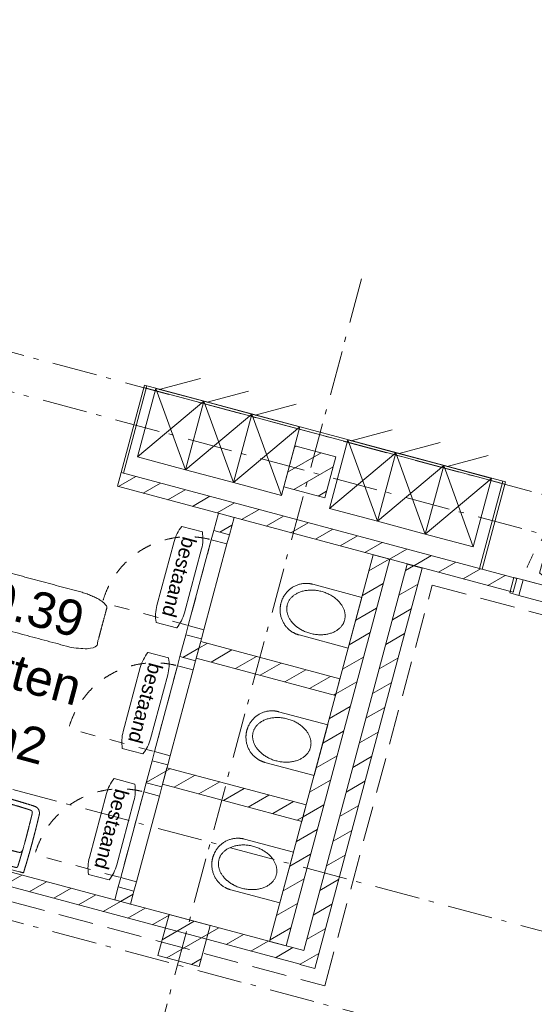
# Model space of a CAD drawing. Header units: millimetres. Extents: x -62314 to 79800, y -34032 to 28340.
# Tile 14 of 85: x 20612 to 24238, y -9825 to -2884. Entities that reach past the tile are written whole.
import ezdxf
from ezdxf.enums import TextEntityAlignment as Align

# ---------------------------------------------------------------- set-up
doc = ezdxf.new("R2010")
doc.units = ezdxf.units.MM
doc.header["$LTSCALE"] = 508
doc.header["$PDMODE"] = 1
doc.header["$PDSIZE"] = -2
for name, pattern in [('Dash Style-1', [0.41664, 0.20828, -0.20836]), ('Dash Style-2', [0.694425, 0.48607, -0.208355]), ('Dash Style-6', [1.04164, 0.625, -0.20828, 0.06943, -0.13893])]:
    doc.linetypes.add(name, pattern=pattern)
for name, color, linetype, lineweight in [('(00) tekening-lijn draairichting', 7, 'Dash Style-1', 0), ('(00) tekening-merk kozijn', 40, 'Continuous', 0), ('(00) tekening-stramien-algemeen', 7, 'Dash Style-6', 0), ('(00) tekst-ruimtenummer-algemeen', 8, 'Continuous', 0), ('(00) tekst-ruimtenummer-gradering', 8, 'Continuous', 0), ('(04) bouwaanvraag-brandweer-bestaand-WBDBO 60min', 1, 'Dash Style-2', 0), ('(21) buitenwanden-bestaand', 7, 'Continuous', 0), ('(22) binnenwanden-X bestaand', 7, 'Continuous', 0), ('(42) binnenwandafwerkingen-R plaatmateriaal algemeen', 12, 'Continuous', 0), ('(74) sanitair vast', 8, 'Continuous', 0), ('(7_) vaste voorzieningen-(74) sanitair', 8, 'Continuous', 0), ('None', 7, 'Continuous', 0)]:
    doc.layers.add(name, color=color, linetype=linetype, lineweight=lineweight)
doc.styles.add('Arial', font='Arial')
doc.styles.add('Arial Italic (italic)', font='Arial Italic')
pattern_1 = [(45, (0, 0), (-89.80256, 89.80256), [])]

# ---------------------------------------------------------------- blocks, each defined once
blk = doc.blocks.new('locker')
at = {"layer": 'None', "color": 17, "lineweight": 0, "transparency": 33554687}
for p, q in [((-65.2, 150), (-325, 0)), ((-350, 0), (0, -500)), ((-350, -500), (0, 0))]:
    blk.add_line(p, q, dxfattribs=at)
at = {"layer": 'None', "color": 17, "lineweight": 0, "transparency": 33554687, "flags": 128}
blk.add_lwpolyline([(-350, 0), (0, 0), (0, -500), (-350, -500)], close=True, dxfattribs=at)
blk = doc.blocks.new('Group-5-1')
at = {"layer": '(42) binnenwandafwerkingen-R plaatmateriaal algemeen', "color": 17, "lineweight": 0, "transparency": 33554687, "flags": 128}
for points in [[(22442.3, 11358), (22460.3, 11358), (22460.3, 10720.6), (22442.3, 10720.6)], [(25057.4, 11358), (25075.4, 11358), (25075.4, 10720.6), (25057.4, 10720.6)]]:
    blk.add_lwpolyline(points, close=True, dxfattribs=at)
blk = doc.blocks.new('Group-6-1')
at = {"layer": '(42) binnenwandafwerkingen-R plaatmateriaal algemeen', "color": 17, "lineweight": 0, "transparency": 33554687, "flags": 128}
blk.add_lwpolyline([(22442.3, 11358), (25075.4, 11358), (25075.4, 11340), (22442.3, 11340)], close=True, dxfattribs=at)
at = {"layer": 'None', "color": 17, "transparency": 33554687}
for name, p in [('locker', (22875.4, 11356.5)), ('locker', (23225.4, 11356.5)), ('locker', (23575.4, 11356.5)), ('locker', (24275.4, 11356.5)), ('locker', (24625.4, 11356.5)), ('locker', (24975.4, 11356.5)), ('Group-5-1', (0, 0))]:
    blk.add_blockref(name, p, dxfattribs=at)
blk = doc.blocks.new('00-merk kozijn')
at = {"layer": '(00) tekening-merk kozijn', "color": 2, "lineweight": 0, "transparency": 33554687, "flags": 128}
blk.add_lwpolyline([(233.3, 50, 0.105357), (349.4, 74.7), (350, 75), (350, 225), (349.4, 225.3, 0.105357), (233.3, 250), (-233.3, 250, 0.105357), (-349.4, 225.3), (-350, 225), (-350, 75), (-349.4, 74.7, 0.105357), (-233.3, 50)], format="xyb", close=True, dxfattribs=at)
at = {"layer": 'None', "color": 2, "linetype": 'Continuous', "lineweight": 0, "transparency": 33554687}
blk.add_point((0, 0), dxfattribs=at)
at = {"layer": '(00) tekening-merk kozijn', "color": 2, "transparency": 33554687, "style": 'Arial'}
blk.add_attdef('MERK', text='', height=100.6, dxfattribs=at).set_placement((0, 149.9), align=Align.MIDDLE_CENTER)
blk = doc.blocks.new('bi-BESTAAND-01')
at = {"layer": '(00) tekening-lijn draairichting', "color": 17, "lineweight": 0, "transparency": 33554687, "flags": 128}
blk.add_lwpolyline([(67, -114), (67, -1014, 0.414214), (967, -114)], format="xyb", close=True, dxfattribs=at)
at = {"layer": 'None', "color": 17, "lineweight": 0, "transparency": 33554687, "flags": 128}
for points in [[(0, 0), (67, 0), (67, -114), (0, -114)], [(67, 0), (967, 0), (967, -114), (67, -114)], [(967, 0), (1034, 0), (1034, -114), (967, -114)]]:
    blk.add_lwpolyline(points, close=True, dxfattribs=at)
at = {"layer": '(00) tekening-merk kozijn', "color": 1, "transparency": 33554687}
ref = blk.add_blockref('00-merk kozijn', (517, -114), dxfattribs=dict(at, rotation=180))
ref.add_attrib('MERK', 'bestaand', dxfattribs={"color": 2, "transparency": 33554687, "height": 100.6, "style": 'Arial'}).set_placement((517, -263.9), align=Align.MIDDLE_CENTER)
blk = doc.blocks.new('Group-15-1')
at = {"layer": 'None', "color": 17, "transparency": 33554687, "rotation": 180}
blk.add_blockref('bi-BESTAAND-01', (26342, 10609.4), dxfattribs=at)
blk = doc.blocks.new('(00)-1-ruimtenummer-200')
at = {"layer": '(00) tekst-ruimtenummer-algemeen', "color": 17, "lineweight": 0, "transparency": 33554687}
blk.add_open_spline([(433.3, 618), (491.4, 618), (591.9, 600.3), (650, 569.8), (650, 420.4), (650, 271.1), (591.9, 240.5), (491.4, 222.9), (0, 222.9), (-491.4, 222.9), (-591.9, 240.5), (-650, 271.1), (-650, 420.4), (-650, 569.8), (-591.9, 600.3), (-491.4, 618), (-14.5, 618), (433.3, 618)], degree=2, knots=[0, 0, 0, 0.013296, 0.026591, 0.039887, 0.251662, 0.264958, 0.278253, 0.291549, 0.503324, 0.51662, 0.529915, 0.543211, 0.754986, 0.768281, 0.781577, 0.794873, 1, 1, 1], dxfattribs=at)
at = {"layer": 'None', "color": 2, "linetype": 'Continuous', "lineweight": 0}
blk.add_point((0, 0), dxfattribs=at)
at = {"layer": '(00) tekst-ruimtenummer-algemeen', "color": 17, "transparency": 33554687, "style": 'Arial'}
for tag, p in [('nummer', (0, 222.9)), ('naam', (0, -243.4)), ('oppervlak', (0, -709.7))]:
    blk.add_attdef(tag, text='', height=251.5, dxfattribs=at).set_placement(p, align=Align.BOTTOM_CENTER)
at = {"layer": '(00) tekst-ruimtenummer-gradering', "color": 17, "transparency": 33554687, "style": 'Arial Italic (italic)'}
blk.add_attdef('personen', text='', height=251.5, dxfattribs=at).set_placement((0, -875.7), align=Align.TOP_CENTER)
at = {"layer": 'None', "color": 0, "flags": 1}
blk.add_attdef('klasse', (-1353.2, -1667.4), '', height=251.5, dxfattribs=at)
blk = doc.blocks.new('74-1-toilet')
at = {"layer": '(7_) vaste voorzieningen-(74) sanitair', "color": 17, "lineweight": 0, "flags": 128}
blk.add_lwpolyline([(-498.4, 185), (-140, 185), (-140, -185), (-498.4, -185)], dxfattribs=at)
at = {"layer": '(7_) vaste voorzieningen-(74) sanitair', "color": 17, "lineweight": 0}
for points in [[(-498.4, 185), (-547.1, 185), (-631.3, 135.4), (-680, 49.6), (-680, 0)], [(-529.5, 133.5), (-481, 154), (-369, 154), (-272, 113), (-216, 42), (-216, -40), (-272, -111), (-369, -152), (-481, -152), (-578, -111), (-634, -40), (-634, 42), (-578, 113), (-529.5, 133.5)], [(-680, 0), (-680, -49.6), (-631.3, -135.4), (-547.1, -185), (-498.4, -185)]]:
    blk.add_open_spline(points, degree=2, dxfattribs=at)
blk = doc.blocks.new('Group-29-1')
at = {"layer": '(00) tekening-lijn draairichting', "color": 17, "lineweight": 0, "transparency": 33554687, "flags": 128}
blk.add_lwpolyline([(23179, 9507.3), (23179, 8881.3), (22553, 8881.3, -0.414214), (23179, 9507.3)], format="xyb", close=True, dxfattribs=at)
at = {"layer": 'None', "color": 17, "lineweight": 0, "transparency": 33554687, "flags": 128}
for points in [[(23179, 9507.3), (23179, 9574.3), (23293, 9574.3), (23293, 9507.3)], [(23179, 8881.3), (23179, 9507.3), (23293, 9507.3), (23293, 8881.3)], [(23179, 8814.3), (23179, 8881.3), (23293, 8881.3), (23293, 8814.3)]]:
    blk.add_lwpolyline(points, close=True, dxfattribs=at)
at = {"layer": '(00) tekening-merk kozijn', "color": 1, "transparency": 33554687}
ref = blk.add_blockref('00-merk kozijn', (23179, 9194.3), dxfattribs=dict(at, xscale=-1, rotation=90))
ref.add_attrib('MERK', 'bestaand', dxfattribs={"color": 2, "transparency": 33554687, "height": 100.6, "rotation": 270, "style": 'Arial'}).set_placement((23029.1, 9194.3), align=Align.MIDDLE_CENTER)
blk = doc.blocks.new('Group-30-1')
at = {"layer": '(00) tekening-lijn draairichting', "color": 17, "lineweight": 0, "transparency": 33554687, "flags": 128}
blk.add_lwpolyline([(23179, 8587.3), (23179, 7961.3), (22553, 7961.3, -0.414214), (23179, 8587.3)], format="xyb", close=True, dxfattribs=at)
at = {"layer": 'None', "color": 17, "lineweight": 0, "transparency": 33554687, "flags": 128}
for points in [[(23179, 8587.3), (23179, 8654.3), (23293, 8654.3), (23293, 8587.3)], [(23179, 7961.3), (23179, 8587.3), (23293, 8587.3), (23293, 7961.3)], [(23179, 7894.3), (23179, 7961.3), (23293, 7961.3), (23293, 7894.3)]]:
    blk.add_lwpolyline(points, close=True, dxfattribs=at)
at = {"layer": '(00) tekening-merk kozijn', "color": 1, "transparency": 33554687}
ref = blk.add_blockref('00-merk kozijn', (23179, 8274.3), dxfattribs=dict(at, xscale=-1, rotation=90))
ref.add_attrib('MERK', 'bestaand', dxfattribs={"color": 2, "transparency": 33554687, "height": 100.6, "rotation": 270, "style": 'Arial'}).set_placement((23029.1, 8274.3), align=Align.MIDDLE_CENTER)
blk = doc.blocks.new('Group-31-1')
at = {"layer": '(00) tekening-lijn draairichting', "color": 17, "lineweight": 0, "transparency": 33554687, "flags": 128}
blk.add_lwpolyline([(23179, 10427.3), (23179, 9801.3), (22553, 9801.3, -0.414214), (23179, 10427.3)], format="xyb", close=True, dxfattribs=at)
at = {"layer": 'None', "color": 17, "lineweight": 0, "transparency": 33554687, "flags": 128}
for points in [[(23179, 10427.3), (23179, 10494.3), (23293, 10494.3), (23293, 10427.3)], [(23179, 9801.3), (23179, 10427.3), (23293, 10427.3), (23293, 9801.3)], [(23179, 9734.3), (23179, 9801.3), (23293, 9801.3), (23293, 9734.3)]]:
    blk.add_lwpolyline(points, close=True, dxfattribs=at)
at = {"layer": '(00) tekening-merk kozijn', "color": 1, "transparency": 33554687}
ref = blk.add_blockref('00-merk kozijn', (23179, 10114.3), dxfattribs=dict(at, xscale=-1, rotation=90))
ref.add_attrib('MERK', 'bestaand', dxfattribs={"color": 2, "transparency": 33554687, "height": 100.6, "rotation": 270, "style": 'Arial'}).set_placement((23029.1, 10114.3), align=Align.MIDDLE_CENTER)
blk = doc.blocks.new('74 badkamer wasbak')
at = {"layer": '(7_) vaste voorzieningen-(74) sanitair', "color": 17, "lineweight": 0, "transparency": 33554687, "flags": 128}
for points in [[(17.5, -65), (17.4, -66.7), (17.1, -68.4), (16.7, -70.1), (16.1, -71.7), (15.4, -73.3), (14.5, -74.7), (13.5, -76.1), (12.4, -77.4), (11.1, -78.5), (9.7, -79.5), (8.2, -80.4), (6.7, -81.2), (5.1, -81.7), (3.4, -82.2), (1.7, -82.4), (0, -82.5), (-1.7, -82.4), (-3.4, -82.2), (-5.1, -81.7), (-6.7, -81.2), (-8.2, -80.4), (-9.7, -79.5), (-11.1, -78.5), (-12.4, -77.4), (-13.5, -76.1), (-14.5, -74.7), (-15.4, -73.3), (-16.1, -71.7), (-16.7, -70.1), (-17.1, -68.4), (-17.4, -66.7), (-17.5, -65), (-17.4, -63.3), (-17.1, -61.6), (-16.7, -59.9), (-16.1, -58.3), (-15.4, -56.8), (-14.5, -55.3), (-13.5, -53.9), (-12.4, -52.7), (-11.1, -51.5), (-9.7, -50.5), (-8.2, -49.6), (-6.7, -48.9), (-5.1, -48.3), (-3.4, -47.9), (-1.7, -47.6), (0, -47.5), (1.7, -47.6), (3.4, -47.9), (5.1, -48.3), (6.7, -48.9), (8.2, -49.6), (9.7, -50.5), (11.1, -51.5), (12.4, -52.7), (13.5, -53.9), (14.5, -55.3), (15.4, -56.8), (16.1, -58.3), (16.7, -59.9), (17.1, -61.6), (17.4, -63.3)], [(22.5, -210), (22.4, -212.2), (22.1, -214.4), (21.5, -216.5), (20.8, -218.6), (19.8, -220.6), (18.7, -222.5), (17.4, -224.3), (15.9, -225.9), (14.3, -227.4), (12.5, -228.7), (10.6, -229.8), (8.6, -230.8), (6.5, -231.5), (4.4, -232.1), (2.2, -232.4), (0, -232.5), (-2.2, -232.4), (-4.4, -232.1), (-6.5, -231.5), (-8.6, -230.8), (-10.6, -229.8), (-12.5, -228.7), (-14.3, -227.4), (-15.9, -225.9), (-17.4, -224.3), (-18.7, -222.5), (-19.8, -220.6), (-20.8, -218.6), (-21.5, -216.5), (-22.1, -214.4), (-22.4, -212.2), (-22.5, -210), (-22.4, -207.8), (-22.1, -205.6), (-21.5, -203.5), (-20.8, -201.4), (-19.8, -199.4), (-18.7, -197.5), (-17.4, -195.7), (-15.9, -194.1), (-14.3, -192.6), (-12.5, -191.3), (-10.6, -190.2), (-8.6, -189.2), (-6.5, -188.5), (-4.4, -187.9), (-2.2, -187.6), (0, -187.5), (2.2, -187.6), (4.4, -187.9), (6.5, -188.5), (8.6, -189.2), (10.6, -190.2), (12.5, -191.3), (14.3, -192.6), (15.9, -194.1), (17.4, -195.7), (18.7, -197.5), (19.8, -199.4), (20.8, -201.4), (21.5, -203.5), (22.1, -205.6), (22.4, -207.8)]]:
    blk.add_lwpolyline(points, close=True, dxfattribs=at)
for points in [[(-248.9, -162.5, 0.00003), (-248.9, -163.2), (-249, -174.5, 0.00202), (-249.2, -198), (-249.2, -209.3, 0.00003), (-249.2, -210)], [(248.9, -162.5, -0.00003), (248.9, -163.2), (249, -174.5, -0.00202), (249.2, -198), (249.2, -209.3, -0.00003), (249.2, -210)]]:
    blk.add_lwpolyline(points, format="xyb", dxfattribs=at)
at = {"layer": '(7_) vaste voorzieningen-(74) sanitair', "color": 17, "lineweight": 0}
blk.add_open_spline([(0.7, -480), (0.7, -480), (0.7, -480), (27.7, -480), (54.7, -480), (82.6, -479.4), (110.6, -478.8), (147.3, -477.7), (184.1, -476.7), (212.2, -475.5), (240.2, -474.4), (261.5, -474.5), (274.2, -465.8), (296.6, -449), (296.8, -422.5), (297.2, -409.5), (297.6, -396.6), (298.2, -373.4), (298.8, -350.3), (299.3, -316.8), (299.8, -283.3), (299.9, -255.8), (300, -228.2), (299.7, -189.3), (299.5, -150.3), (298.7, -111.5), (297.9, -72.7), (296.7, -36.6), (295.4, -0.5), (295.4, -0.3), (295.4, 0), (0, 0), (-295.4, 0), (-295.4, -0.3), (-295.4, -0.5), (-296.7, -36.6), (-297.9, -72.7), (-298.7, -111.5), (-299.5, -150.3), (-299.7, -189.3), (-300, -228.2), (-299.9, -255.8), (-299.8, -283.3), (-299.3, -316.8), (-298.8, -350.3), (-298.2, -373.4), (-297.6, -396.6), (-297.2, -409.5), (-296.8, -422.5), (-296.6, -449), (-274.2, -465.8), (-261.5, -474.5), (-240.2, -474.4), (-212.2, -475.5), (-184.1, -476.7), (-147.3, -477.7), (-110.6, -478.8), (-82.6, -479.4), (-54.7, -480), (-27.7, -480), (-0.7, -480), (-0.7, -480), (-0.7, -480), (-0.3, -480), (0, -480), (0.3, -480), (0.7, -480)], degree=2, knots=[0, 0, 0, 0, 0, 0.019128, 0.019128, 0.0389, 0.0389, 0.064952, 0.064952, 0.084817, 0.084817, 0.099902, 0.099902, 0.127406, 0.127406, 0.140839, 0.140839, 0.164858, 0.164858, 0.199591, 0.199591, 0.228175, 0.228175, 0.268572, 0.268572, 0.308858, 0.308858, 0.346278, 0.346278, 0.346561, 0.346561, 0.652966, 0.652966, 0.65325, 0.65325, 0.69067, 0.69067, 0.730956, 0.730956, 0.771353, 0.771353, 0.799937, 0.799937, 0.834669, 0.834669, 0.858688, 0.858688, 0.872121, 0.872121, 0.899626, 0.899626, 0.914711, 0.914711, 0.934576, 0.934576, 0.960627, 0.960627, 0.9804, 0.9804, 0.999528, 0.999528, 0.999528, 0.999528, 0.999764, 0.999764, 1, 1, 1], dxfattribs=at)
at = {"layer": '(7_) vaste voorzieningen-(74) sanitair', "color": 17, "lineweight": 0, "transparency": 33554687}
for points, knots in [([(-248.2, -140.3), (-248.2, -139.7), (-247.9, -125.2), (-247.4, -107.1), (-247.2, -99.2), (-246.9, -90.4), (-246.4, -75), (-245.8, -57.1), (-245.3, -43.2), (-245, -36.1), (-245, -35.7)], [0, 0, 0, 0.124088, 0.248176, 0.372264, 0.496353, 0.620441, 0.744529, 0.868617, 0.992705, 1, 1, 1]), ([(-245, -35.7), (-245, -35.7), (-245, -35.4), (-245, -34.9), (-244.9, -34.2), (-244.8, -33.7), (-244.8, -33.1), (-244.7, -32.6), (-244.6, -32.2), (-244.5, -31.7), (-244.4, -31.2), (-244.2, -30.8), (-244.1, -30.5), (-244, -30.2), (-243.9, -29.8), (-243.6, -29.3), (-243.4, -28.9), (-243.1, -28.4), (-242.9, -28), (-242.6, -27.6), (-242.3, -27.2), (-241.9, -26.8), (-241.6, -26.4), (-241.2, -26.1), (-240.9, -25.8), (-240.5, -25.5), (-240.1, -25.2), (-239.7, -24.9), (-239.3, -24.7), (-238.9, -24.5), (-238.5, -24.3), (-238.1, -24.1), (-237.7, -24), (-237.3, -23.8), (-236.9, -23.7), (-236.5, -23.6), (-236.1, -23.5), (-235.6, -23.4), (-235.2, -23.4), (-234.8, -23.3), (-234.4, -23.3), (-234.2, -23.3), (-234.2, -23.3)], [0, 0, 0, 0.024896, 0.049792, 0.074689, 0.099585, 0.124481, 0.149377, 0.174273, 0.199169, 0.224066, 0.248962, 0.273858, 0.298754, 0.32365, 0.348546, 0.373443, 0.398339, 0.423235, 0.448131, 0.473027, 0.497924, 0.52282, 0.547716, 0.572612, 0.597508, 0.622404, 0.647301, 0.672197, 0.697093, 0.721989, 0.746885, 0.771782, 0.796678, 0.821574, 0.84647, 0.871366, 0.896262, 0.921159, 0.946055, 0.970951, 0.995847, 1, 1, 1]), ([(0, -22.7), (-1.4, -22.7), (-14.1, -22.7), (-35.9, -22.6), (-56.8, -22.6), (-76.6, -22.5), (-95.5, -22.5), (-113.4, -22.4), (-130.4, -22.4), (-146.4, -22.5), (-165.2, -22.5), (-190.2, -22.7), (-212.2, -22.9), (-225, -23.1), (-231.7, -23.2), (-233.9, -23.3), (-234.2, -23.3)], [0, 0, 0, 0.070664, 0.141328, 0.211991, 0.282655, 0.353319, 0.423983, 0.494646, 0.56531, 0.635974, 0.706638, 0.777302, 0.847965, 0.918629, 0.989293, 1, 1, 1]), ([(0, -22.7), (1.4, -22.7), (14.1, -22.7), (35.9, -22.6), (56.8, -22.6), (76.6, -22.5), (95.5, -22.5), (113.4, -22.4), (130.4, -22.4), (146.4, -22.5), (165.2, -22.5), (190.2, -22.7), (212.2, -22.9), (225, -23.1), (231.7, -23.2), (233.9, -23.3), (234.2, -23.3)], [0, 0, 0, 0.070664, 0.141328, 0.211991, 0.282655, 0.353319, 0.423983, 0.494646, 0.56531, 0.635974, 0.706638, 0.777302, 0.847965, 0.918629, 0.989293, 1, 1, 1]), ([(245, -35.7), (245, -35.7), (245, -35.4), (245, -34.9), (244.9, -34.2), (244.8, -33.7), (244.8, -33.1), (244.7, -32.6), (244.6, -32.2), (244.5, -31.7), (244.4, -31.2), (244.2, -30.8), (244.1, -30.5), (244, -30.2), (243.9, -29.8), (243.6, -29.3), (243.4, -28.9), (243.1, -28.4), (242.9, -28), (242.6, -27.6), (242.3, -27.2), (241.9, -26.8), (241.6, -26.4), (241.2, -26.1), (240.9, -25.8), (240.5, -25.5), (240.1, -25.2), (239.7, -24.9), (239.3, -24.7), (238.9, -24.5), (238.5, -24.3), (238.1, -24.1), (237.7, -24), (237.3, -23.8), (236.9, -23.7), (236.5, -23.6), (236.1, -23.5), (235.6, -23.4), (235.2, -23.4), (234.8, -23.3), (234.4, -23.3), (234.2, -23.3), (234.2, -23.3)], [0, 0, 0, 0.024896, 0.049792, 0.074689, 0.099585, 0.124481, 0.149377, 0.174273, 0.199169, 0.224066, 0.248962, 0.273858, 0.298754, 0.32365, 0.348546, 0.373443, 0.398339, 0.423235, 0.448131, 0.473027, 0.497924, 0.52282, 0.547716, 0.572612, 0.597508, 0.622404, 0.647301, 0.672197, 0.697093, 0.721989, 0.746885, 0.771782, 0.796678, 0.821574, 0.84647, 0.871366, 0.896262, 0.921159, 0.946055, 0.970951, 0.995847, 1, 1, 1]), ([(248.2, -140.3), (248.2, -139.7), (247.9, -125.2), (247.4, -107.1), (247.2, -99.2), (246.9, -90.4), (246.4, -75), (245.8, -57.1), (245.3, -43.2), (245, -36.1), (245, -35.7)], [0, 0, 0, 0.124088, 0.248176, 0.372264, 0.496353, 0.620441, 0.744529, 0.868617, 0.992705, 1, 1, 1]), ([(-244.8, -142.8), (-244.7, -142.8), (-244.5, -142.3), (-244, -141.6), (-243.6, -140.9), (-243.2, -140.3), (-242.7, -139.7), (-242.2, -139.1), (-241.7, -138.6), (-241.2, -138), (-240.6, -137.5), (-240.1, -137), (-239.5, -136.5), (-238.9, -136), (-238.2, -135.6), (-237.7, -135.2), (-237.4, -135), (-237.4, -135)], [0, 0, 0, 0.065934, 0.131868, 0.197802, 0.263736, 0.32967, 0.395605, 0.461539, 0.527473, 0.593407, 0.659341, 0.725275, 0.791209, 0.857143, 0.923077, 0.989011, 1, 1, 1]), ([(-237.4, -135), (-237.3, -135), (-236.9, -134.7), (-236.4, -134.4), (-235.7, -134.1), (-234.8, -133.6), (-233.8, -133.2), (-232.9, -132.9), (-231.9, -132.5), (-230.9, -132.3), (-229.9, -132), (-228.9, -131.8), (-227.9, -131.7), (-226.9, -131.6), (-225.9, -131.5), (-225, -131.4), (-224.6, -131.4), (-224.5, -131.4)], [0, 0, 0, 0.065934, 0.131869, 0.197803, 0.263737, 0.329672, 0.395606, 0.46154, 0.527474, 0.593409, 0.659343, 0.725277, 0.791212, 0.857146, 0.92308, 0.989015, 1, 1, 1]), ([(-224.5, -131.4), (-223.3, -131.4), (-207.3, -131.2), (-171.8, -130.9), (-132.4, -130.6), (-103, -130.5), (-81.5, -130.4), (-59.7, -130.4), (-25.8, -130.4), (-3, -130.4), (-1.5, -130.4), (0, -130.4)], [0, 0, 0, 0.123999, 0.247997, 0.371996, 0.495995, 0.619993, 0.743992, 0.867991, 0.991989, 0.991989, 1, 1, 1]), ([(224.5, -131.4), (223.3, -131.4), (207.3, -131.2), (171.8, -130.9), (132.4, -130.6), (103, -130.5), (81.5, -130.4), (59.7, -130.4), (25.8, -130.4), (3, -130.4), (1.5, -130.4), (0, -130.4)], [0, 0, 0, 0.123999, 0.247997, 0.371996, 0.495995, 0.619993, 0.743992, 0.867991, 0.991989, 0.991989, 1, 1, 1]), ([(237.4, -135), (237.3, -135), (236.9, -134.7), (236.4, -134.4), (235.7, -134.1), (234.8, -133.6), (233.8, -133.2), (232.9, -132.9), (231.9, -132.5), (230.9, -132.3), (229.9, -132), (228.9, -131.8), (227.9, -131.7), (226.9, -131.6), (225.9, -131.5), (225, -131.4), (224.6, -131.4), (224.5, -131.4)], [0, 0, 0, 0.065934, 0.131869, 0.197803, 0.263737, 0.329672, 0.395606, 0.46154, 0.527474, 0.593409, 0.659343, 0.725277, 0.791212, 0.857146, 0.92308, 0.989015, 1, 1, 1]), ([(244.8, -142.8), (244.7, -142.8), (244.5, -142.3), (244, -141.6), (243.6, -140.9), (243.2, -140.3), (242.7, -139.7), (242.2, -139.1), (241.7, -138.6), (241.2, -138), (240.6, -137.5), (240.1, -137), (239.5, -136.5), (238.9, -136), (238.2, -135.6), (237.7, -135.2), (237.4, -135), (237.4, -135)], [0, 0, 0, 0.065934, 0.131868, 0.197802, 0.263736, 0.32967, 0.395605, 0.461539, 0.527473, 0.593407, 0.659341, 0.725275, 0.791209, 0.857143, 0.923077, 0.989011, 1, 1, 1]), ([(-248.2, -140.3), (-248.2, -140.4), (-248.3, -141.8), (-248.3, -144), (-248.4, -146), (-248.5, -147.9), (-248.5, -149.9), (-248.6, -151.9), (-248.7, -153.9), (-248.7, -155.8), (-248.8, -157.8), (-248.8, -159.8), (-248.8, -161.5), (-248.8, -162.4), (-248.9, -162.5)], [0, 0, 0, 0.082192, 0.164384, 0.246575, 0.328767, 0.410959, 0.493151, 0.575343, 0.657534, 0.739726, 0.821918, 0.90411, 0.986301, 1, 1, 1]), ([(-246.8, -151.2), (-246.8, -151.1), (-246.8, -150.7), (-246.8, -150), (-246.7, -149.4), (-246.7, -148.9), (-246.6, -148.3), (-246.5, -147.8), (-246.4, -147.2), (-246.2, -146.7), (-246.1, -146.1), (-245.9, -145.6), (-245.7, -145.1), (-245.5, -144.6), (-245.3, -144), (-245.1, -143.5), (-244.9, -143.1), (-244.8, -142.9), (-244.8, -142.8)], [0, 0, 0, 0.061855, 0.123711, 0.185566, 0.247422, 0.309277, 0.371133, 0.432988, 0.494844, 0.556699, 0.618555, 0.68041, 0.742266, 0.804121, 0.865976, 0.927832, 0.989687, 1, 1, 1]), ([(246.8, -151.2), (246.8, -151.1), (246.8, -150.7), (246.8, -150), (246.7, -149.4), (246.7, -148.9), (246.6, -148.3), (246.5, -147.8), (246.4, -147.2), (246.2, -146.7), (246.1, -146.1), (245.9, -145.6), (245.7, -145.1), (245.5, -144.6), (245.3, -144), (245.1, -143.5), (244.9, -143.1), (244.8, -142.9), (244.8, -142.8)], [0, 0, 0, 0.061855, 0.123711, 0.185566, 0.247422, 0.309277, 0.371133, 0.432988, 0.494844, 0.556699, 0.618555, 0.68041, 0.742266, 0.804121, 0.865976, 0.927832, 0.989687, 1, 1, 1]), ([(248.2, -140.3), (248.2, -140.4), (248.3, -141.8), (248.3, -144), (248.4, -146), (248.5, -147.9), (248.5, -149.9), (248.6, -151.9), (248.7, -153.9), (248.7, -155.8), (248.8, -157.8), (248.8, -159.8), (248.8, -161.5), (248.8, -162.4), (248.9, -162.5)], [0, 0, 0, 0.082192, 0.164384, 0.246575, 0.328767, 0.410959, 0.493151, 0.575343, 0.657534, 0.739726, 0.821918, 0.90411, 0.986301, 1, 1, 1]), ([(-249.2, -210), (-249.2, -210.9), (-249.3, -223.8), (-249.3, -242), (-249.2, -263.6), (-249, -286.6), (-248.8, -307.1), (-248.3, -343.3), (-247.8, -372.1), (-247.5, -384.5), (-247.1, -400.7), (-246.9, -409.9), (-246.9, -410.2), (-246.9, -410.5)], [0, 0, 0, 0.099687, 0.199375, 0.299062, 0.398749, 0.498437, 0.598124, 0.697811, 0.797499, 0.897186, 0.996873, 0.996873, 1, 1, 1]), ([(249.2, -210), (249.2, -210.9), (249.3, -223.8), (249.3, -242), (249.2, -263.6), (249, -286.6), (248.8, -307.1), (248.3, -343.3), (247.8, -372.1), (247.5, -384.5), (247.1, -400.7), (246.9, -409.9), (246.9, -410.2), (246.9, -410.5)], [0, 0, 0, 0.099687, 0.199375, 0.299062, 0.398749, 0.498437, 0.598124, 0.697811, 0.797499, 0.897186, 0.996873, 0.996873, 1, 1, 1]), ([(-246.9, -410.5), (-246.8, -411.3), (-246.8, -412.8), (-246.7, -414), (-246.7, -415.2), (-246.6, -416.4), (-246.6, -417.6), (-246.5, -418.8), (-246.4, -420), (-246.3, -421.1), (-246.2, -422.3), (-246.1, -423.4), (-246, -424.1), (-245.9, -424.8), (-245.8, -425.5), (-245.7, -426.2), (-245.6, -426.8), (-245.5, -427.5), (-245.3, -428.1), (-245.2, -428.7), (-245, -429.4), (-244.8, -430), (-244.6, -430.6), (-244.4, -431.1), (-244.2, -431.6), (-243.9, -432.1), (-243.7, -432.6), (-243.5, -433.1), (-243.2, -433.5), (-242.9, -433.9), (-242.7, -434.3), (-242.4, -434.6), (-242.1, -435), (-241.6, -435.5), (-241.2, -435.9), (-240.7, -436.3), (-240.2, -436.6), (-239.8, -436.9), (-239.2, -437.2), (-238.7, -437.5), (-238.3, -437.7), (-237.9, -437.9), (-237.5, -438.1), (-236.9, -438.3), (-236.3, -438.5), (-235.6, -438.7), (-234.5, -439), (-233.7, -439.2), (-232.8, -439.4), (-231.5, -439.7), (-230.5, -439.8), (-229.8, -439.9), (-229, -440), (-228.2, -440.1), (-227.4, -440.2), (-226.6, -440.3), (-225.3, -440.4), (-223.6, -440.5), (-221.7, -440.6), (-219.8, -440.7), (-217.9, -440.8), (-216, -440.9), (-215.1, -440.9), (-215, -440.9)], [0, 0, 0, 0.016374, 0.032748, 0.049122, 0.065497, 0.081871, 0.098245, 0.114619, 0.130993, 0.147367, 0.163742, 0.180116, 0.19649, 0.212864, 0.229238, 0.245612, 0.261987, 0.278361, 0.294735, 0.311109, 0.327483, 0.343857, 0.360232, 0.376606, 0.39298, 0.409354, 0.425728, 0.442102, 0.458477, 0.474851, 0.491225, 0.507599, 0.523973, 0.540347, 0.556721, 0.573096, 0.58947, 0.605844, 0.622218, 0.638592, 0.654966, 0.671341, 0.687715, 0.704089, 0.720463, 0.736837, 0.753211, 0.769586, 0.78596, 0.802334, 0.818708, 0.835082, 0.851456, 0.867831, 0.884205, 0.900579, 0.916953, 0.933327, 0.949701, 0.966076, 0.98245, 0.998824, 1, 1, 1]), ([(246.9, -410.5), (246.8, -411.3), (246.8, -412.8), (246.7, -414), (246.7, -415.2), (246.6, -416.4), (246.6, -417.6), (246.5, -418.8), (246.4, -420), (246.3, -421.1), (246.2, -422.3), (246.1, -423.4), (246, -424.1), (245.9, -424.8), (245.8, -425.5), (245.7, -426.2), (245.6, -426.8), (245.5, -427.5), (245.3, -428.1), (245.2, -428.7), (245, -429.4), (244.8, -430), (244.6, -430.6), (244.4, -431.1), (244.2, -431.6), (243.9, -432.1), (243.7, -432.6), (243.5, -433.1), (243.2, -433.5), (242.9, -433.9), (242.7, -434.3), (242.4, -434.6), (242.1, -435), (241.6, -435.5), (241.2, -435.9), (240.7, -436.3), (240.2, -436.6), (239.8, -436.9), (239.2, -437.2), (238.7, -437.5), (238.3, -437.7), (237.9, -437.9), (237.5, -438.1), (236.9, -438.3), (236.3, -438.5), (235.6, -438.7), (234.5, -439), (233.7, -439.2), (232.8, -439.4), (231.5, -439.7), (230.5, -439.8), (229.8, -439.9), (229, -440), (228.2, -440.1), (227.4, -440.2), (226.6, -440.3), (225.3, -440.4), (223.6, -440.5), (221.7, -440.6), (219.8, -440.7), (217.9, -440.8), (216, -440.9), (215.1, -440.9), (215, -440.9)], [0, 0, 0, 0.016374, 0.032748, 0.049122, 0.065497, 0.081871, 0.098245, 0.114619, 0.130993, 0.147367, 0.163742, 0.180116, 0.19649, 0.212864, 0.229238, 0.245612, 0.261987, 0.278361, 0.294735, 0.311109, 0.327483, 0.343857, 0.360232, 0.376606, 0.39298, 0.409354, 0.425728, 0.442102, 0.458477, 0.474851, 0.491225, 0.507599, 0.523973, 0.540347, 0.556721, 0.573096, 0.58947, 0.605844, 0.622218, 0.638592, 0.654966, 0.671341, 0.687715, 0.704089, 0.720463, 0.736837, 0.753211, 0.769586, 0.78596, 0.802334, 0.818708, 0.835082, 0.851456, 0.867831, 0.884205, 0.900579, 0.916953, 0.933327, 0.949701, 0.966076, 0.98245, 0.998824, 1, 1, 1]), ([(-215, -440.9), (-214.9, -441), (-211.5, -441.1), (-195.9, -441.7), (-178.7, -442.4), (-168.4, -442.7), (-150.3, -443.3), (-125.4, -444.1), (-93.7, -444.8), (-68, -445.1), (-47.9, -445.3), (-26.3, -445.5), (-10.4, -445.5), (-1.1, -445.5), (0, -445.5)], [0, 0, 0, 0.082444, 0.164888, 0.247332, 0.329776, 0.41222, 0.494664, 0.577108, 0.659552, 0.741996, 0.82444, 0.906884, 0.989328, 1, 1, 1]), ([(215, -440.9), (214.9, -441), (211.5, -441.1), (195.9, -441.7), (178.7, -442.4), (168.4, -442.7), (150.3, -443.3), (125.4, -444.1), (93.7, -444.8), (68, -445.1), (47.9, -445.3), (26.3, -445.5), (10.4, -445.5), (1.1, -445.5), (0, -445.5)], [0, 0, 0, 0.082444, 0.164888, 0.247332, 0.329776, 0.41222, 0.494664, 0.577108, 0.659552, 0.741996, 0.82444, 0.906884, 0.989328, 1, 1, 1])]:
    blk.add_open_spline(points, degree=2, knots=knots, dxfattribs=at)
blk = doc.blocks.new('blok B 00')
at = {"layer": '(21) buitenwanden-bestaand', "linetype": 'Continuous', "lineweight": 0, "transparency": 33554687}
h = blk.add_hatch(dxfattribs=at)
h.set_pattern_fill('Brick', style=0, pattern_type=2)
h.set_pattern_definition(pattern_1)
h.paths.add_polyline_path([(23575.4, 11220), (23875.4, 11220), (23875.4, 10920), (23575.4, 10920)])
h = blk.add_hatch(dxfattribs=at)
h.set_pattern_fill('Brick', style=0, pattern_type=2)
h.set_pattern_definition(pattern_1)
h.paths.add_polyline_path([(22442.3, 10720.4), (22442.3, 10620.4), (25329.6, 10620.4), (25329.6, 10720.4)])
h = blk.add_hatch(dxfattribs=at)
h.set_pattern_fill('Brick', style=0, pattern_type=2)
h.set_pattern_definition(pattern_1)
h.paths.add_polyline_path([(24557.6, 7798.3), (19332.3, 7798.3), (19332.3, 10620.4), (19232.3, 10620.4), (19232.3, 7798.3), (13861.7, 7798.3), (13861.7, 10619.7), (13754.2, 10619.7), (13754.2, 7698.4), (24557.6, 7698.4), (24557.6, 7697.1), (24665.1, 7697.1), (24665.1, 10618.5), (24557.6, 10618.5)])
h = blk.add_hatch(dxfattribs=at)
h.set_pattern_fill('Brick', style=0, pattern_type=2)
h.set_pattern_definition(pattern_1)
h.paths.add_polyline_path([(23575, 7798.4), (23875, 7798.4), (23875, 7498.4), (23575, 7498.4)])
at = {"layer": '(22) binnenwanden-X bestaand', "linetype": 'Continuous', "lineweight": 0, "transparency": 33554687}
h = blk.add_hatch(dxfattribs=at)
h.set_pattern_fill('Brick', style=0, pattern_type=2)
h.set_pattern_definition(pattern_1)
h.paths.add_polyline_path([(23179, 10620.8), (23293, 10620.8), (23293, 10494.3), (23179, 10494.3)])
h = blk.add_hatch(dxfattribs=at)
h.set_pattern_fill('Brick', style=0, pattern_type=2)
h.set_pattern_definition(pattern_1)
h.paths.add_polyline_path([(24309, 10619.7), (24429, 10619.7), (24429, 7798.7), (24309, 7798.7)])
h = blk.add_hatch(dxfattribs=at)
h.set_pattern_fill('Brick', style=0, pattern_type=2)
h.set_pattern_definition(pattern_1)
h.paths.add_polyline_path([(23179, 9734.3), (23293, 9734.3), (23293, 9574.3), (23179, 9574.3)])
h = blk.add_hatch(dxfattribs=at)
h.set_pattern_fill('Brick', style=0, pattern_type=2)
h.set_pattern_definition(pattern_1)
h.paths.add_polyline_path([(24309, 9714.3), (24309, 9594.3), (23293, 9594.3), (23293, 9714.3)])
h = blk.add_hatch(dxfattribs=at)
h.set_pattern_fill('Brick', style=0, pattern_type=2)
h.set_pattern_definition(pattern_1)
h.paths.add_polyline_path([(23179, 8814.3), (23293, 8814.3), (23293, 8654.3), (23179, 8654.3)])
h = blk.add_hatch(dxfattribs=at)
h.set_pattern_fill('Brick', style=0, pattern_type=2)
h.set_pattern_definition(pattern_1)
h.paths.add_polyline_path([(24309, 8794.3), (24309, 8674.3), (23293, 8674.3), (23293, 8794.3)])
h = blk.add_hatch(dxfattribs=at)
h.set_pattern_fill('Brick', style=0, pattern_type=2)
h.set_pattern_definition(pattern_1)
h.paths.add_polyline_path([(23179, 7894.3), (23293, 7894.3), (23293, 7798.7), (23179, 7798.7)])
at = {"layer": '(04) bouwaanvraag-brandweer-bestaand-WBDBO 60min', "color": 6, "lineweight": 0, "transparency": 33554687}
for p, q in [((24765.1, 7597.1), (24765.4, 10520.5)), ((24765.4, 10520.5), (36757.6, 10519.1)), ((13654.2, 7598.4), (24765.1, 7597.1))]:
    blk.add_line(p, q, dxfattribs=at)
at = {"layer": '(21) buitenwanden-bestaand', "color": 1, "lineweight": 0, "transparency": 33554687, "flags": 128}
for points in [[(23575.4, 11220), (23875.4, 11220), (23875.4, 10920), (23575.4, 10920)], [(22442.3, 10720.4), (22442.3, 10620.4), (25329.6, 10620.4), (25329.6, 10720.4)], [(24557.6, 7798.3), (19332.3, 7798.3), (19332.3, 10620.4), (19232.3, 10620.4), (19232.3, 7798.3), (13861.7, 7798.3), (13861.7, 10619.7), (13754.2, 10619.7), (13754.2, 7698.4), (24557.6, 7698.4), (24557.6, 7697.1), (24665.1, 7697.1), (24665.1, 10618.5), (24557.6, 10618.5)], [(23575, 7798.4), (23875, 7798.4), (23875, 7498.4), (23575, 7498.4)]]:
    blk.add_lwpolyline(points, close=True, dxfattribs=at)
at = {"layer": '(22) binnenwanden-X bestaand', "color": 1, "lineweight": 0, "transparency": 33554687, "flags": 128}
for points in [[(23179, 10620.8), (23293, 10620.8), (23293, 10494.3), (23179, 10494.3)], [(24309, 10619.7), (24429, 10619.7), (24429, 7798.7), (24309, 7798.7)], [(23179, 9734.3), (23293, 9734.3), (23293, 9574.3), (23179, 9574.3)], [(24309, 9714.3), (24309, 9594.3), (23293, 9594.3), (23293, 9714.3)], [(23179, 8814.3), (23293, 8814.3), (23293, 8654.3), (23179, 8654.3)], [(24309, 8794.3), (24309, 8674.3), (23293, 8674.3), (23293, 8794.3)], [(23179, 7894.3), (23293, 7894.3), (23293, 7798.7), (23179, 7798.7)]]:
    blk.add_lwpolyline(points, close=True, dxfattribs=at)
at = {"layer": '(74) sanitair vast', "color": 2, "transparency": 33554687, "rotation": 180}
blk.add_blockref('74 badkamer wasbak', (22213, 7816.5), dxfattribs=at)
at = {"layer": 'None', "color": 17, "transparency": 33554687}
for name in ['Group-15-1', 'Group-6-1', 'Group-31-1', 'Group-29-1', 'Group-30-1']:
    blk.add_blockref(name, (0, 0), dxfattribs=at)
at = {"layer": 'None', "color": 17, "transparency": 33554687, "xscale": -1, "rotation": 180}
for p in [(24449, 10124.3), (24449, 9194.3), (24449, 8264.3)]:
    blk.add_blockref('74-1-toilet', p, dxfattribs=at)
at = {"layer": 'None', "color": 17, "transparency": 33554687}
ref = blk.add_blockref('(00)-1-ruimtenummer-200', (21942.3, 9215.8), dxfattribs=at)
ref.add_attrib('nummer', 'B.0.39', dxfattribs={"layer": '(00) tekst-ruimtenummer-algemeen', "color": 17, "transparency": 33554687, "height": 251.49, "style": 'Arial'}).set_placement((21942.3, 9438.7), align=Align.BOTTOM_CENTER)
ref.add_attrib('naam', 'toiletten', dxfattribs={"layer": '(00) tekst-ruimtenummer-algemeen', "color": 17, "transparency": 33554687, "height": 251.49, "style": 'Arial'}).set_placement((21942.3, 8972.4), align=Align.BOTTOM_CENTER)
ref.add_attrib('oppervlak', '15 m2', dxfattribs={"layer": '(00) tekst-ruimtenummer-algemeen', "color": 17, "transparency": 33554687, "height": 251.49, "style": 'Arial'}).set_placement((21942.3, 8506.1), align=Align.BOTTOM_CENTER)
blk = doc.blocks.new('Group-195-1')
at = {"layer": '(00) tekening-stramien-algemeen', "color": 2, "lineweight": 0, "transparency": 33554687}
for p, q in [((71038, 270), (-1884.5, 270)), ((71038, 0), (-1884.5, 0)), ((71014.5, -2704.9), (-1884.5, -2704.9)), ((71014.5, -3599.9), (-1884.5, -3599.9))]:
    blk.add_line(p, q, dxfattribs=at)
blk = doc.blocks.new('Stramien blok B')
at = {"layer": '(00) tekening-stramien-algemeen', "color": 2, "lineweight": 0, "transparency": 33554687}
blk.add_line((23455, 1407.7), (23455, -14990), dxfattribs=at)
at = {"layer": 'None', "color": 17, "transparency": 33554687}
blk.add_blockref('Group-195-1', (0, 0), dxfattribs=at)

msp = doc.modelspace()

# ---------------------------------------------------------------- block references
at = {"layer": 'None', "color": 17, "transparency": 33554687}
for name, p, rotation in [('Stramien blok B', (0, 0), 344.9999645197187), ('blok B 00', (-3125.94, -10622.93), 344.9999999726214)]:
    msp.add_blockref(name, p, dxfattribs=dict(at, rotation=rotation))

doc.saveas('drawing.dxf')
